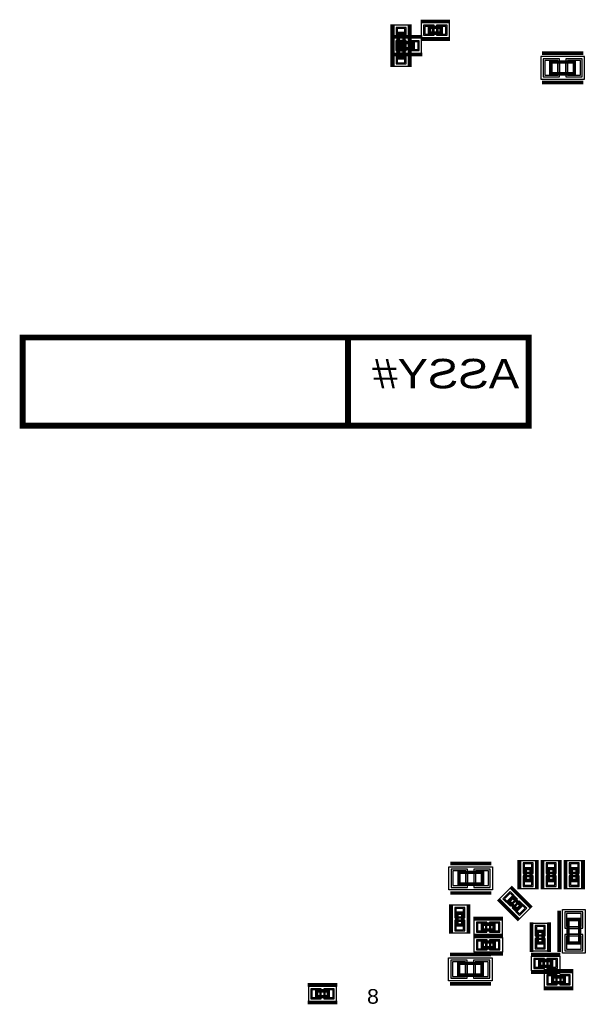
# Model space of a CAD drawing. Extents: x -10 to 137, y -32 to 198.
# Tile 49 of 64: x 47 to 72, y 118 to 160. Entities that reach past the tile are written whole.
import ezdxf

# ---------------------------------------------------------------- set-up
doc = ezdxf.new("R2010")
doc.units = 0
for name, color, linetype in [('BG_SILKSCREEN_BOTTOM', 2, 'CONTINUOUS'), ('PG_ASSEMBLY_BOTTOM', 52, 'CONTINUOUS'), ('PG_DFA_BOUND_BOTTOM', 254, 'CONTINUOUS'), ('PG_PLACE_BOUND_BOTTOM', 73, 'CONTINUOUS'), ('PG_SILKSCREEN_BOTTOM', 2, 'CONTINUOUS'), ('PIN_BOTTOM', 2, 'CONTINUOUS'), ('PIN_PASTEMASK_BOTTOM', 132, 'CONTINUOUS'), ('PIN_SOLDERMASK_BOTTOM', 212, 'CONTINUOUS'), ('VKO_BOTTOM', 173, 'CONTINUOUS')]:
    doc.layers.add(name, color=color, linetype=linetype)

msp = doc.modelspace()

# ---------------------------------------------------------------- linework, layer by layer
at = {"layer": 'BG_SILKSCREEN_BOTTOM', "const_width": 0.254}
for points in [[(69.243702, 146.457924), (69.243702, 142.647924), (47.372016, 142.647924), (47.372016, 146.457924), (69.243702, 146.457924)], [(61.434472, 146.457924), (61.434472, 142.647924)]]:
    msp.add_lwpolyline(points, dxfattribs=at)
at = {"layer": 'BG_SILKSCREEN_BOTTOM'}
msp.add_lwpolyline([(61.434472, 142.647924), (47.372016, 142.647924), (47.372016, 146.457924), (61.434472, 146.457924)], close=True, dxfattribs=at)
at = {"layer": 'PG_ASSEMBLY_BOTTOM', "const_width": 0.1524}
for points in [[(63.8556, 159.599376), (63.8556, 159.091376), (63.6016, 159.091376), (63.6016, 159.599376), (63.8556, 159.599376)], [(65.465452, 159.60344), (64.957452, 159.60344), (64.957452, 159.85744), (65.465452, 159.85744), (65.465452, 159.60344)], [(63.6016, 158.53156), (63.6016, 159.03956), (63.8556, 159.03956), (63.8556, 158.53156), (63.6016, 158.53156)], [(64.262508, 158.938468), (63.754508, 158.938468), (63.754508, 159.192468), (64.262508, 159.192468), (64.262508, 158.938468)], [(70.207124, 158.360364), (71.223124, 158.360364), (71.223124, 157.852364), (70.207124, 157.852364), (70.207124, 158.360364)], [(67.250564, 122.83821), (66.234564, 122.83821), (66.234564, 123.34621), (67.250564, 123.34621), (67.250564, 122.83821)], [(69.091048, 122.996706), (69.091048, 123.504706), (69.345048, 123.504706), (69.345048, 122.996706), (69.091048, 122.996706)], [(70.091046, 122.996706), (70.091046, 123.504706), (70.345046, 123.504706), (70.345046, 122.996706), (70.091046, 122.996706)], [(71.091044, 122.996452), (71.091044, 123.50496), (71.345044, 123.50496), (71.345044, 122.996452), (71.091044, 122.996452)], [(68.738496, 121.731532), (68.379086, 122.090942), (68.558664, 122.27052), (68.918074, 121.91111), (68.738496, 121.731532)], [(66.137282, 121.072148), (66.137282, 121.580148), (66.391282, 121.580148), (66.391282, 121.072148), (66.137282, 121.072148)], [(71.453756, 121.30786), (71.453756, 120.29186), (70.945756, 120.29186), (70.945756, 121.30786), (71.453756, 121.30786)], [(67.748912, 120.854216), (67.240912, 120.854216), (67.240912, 121.108216), (67.748912, 121.108216), (67.748912, 120.854216)], [(69.875654, 120.799352), (69.875654, 120.291352), (69.621654, 120.291352), (69.621654, 120.799352), (69.875654, 120.799352)], [(67.752214, 120.081802), (67.244214, 120.081802), (67.244214, 120.335802), (67.752214, 120.335802), (67.752214, 120.081802)], [(69.723762, 119.539258), (70.231762, 119.539258), (70.231762, 119.285258), (69.723762, 119.285258), (69.723762, 119.539258)], [(67.23634, 118.907306), (66.22034, 118.90756), (66.22034, 119.41556), (67.236594, 119.41556), (67.23634, 118.907306)], [(70.281038, 118.835424), (70.789038, 118.835424), (70.789038, 118.581424), (70.281038, 118.581424), (70.281038, 118.835424)], [(60.588398, 117.97538), (60.080398, 117.97538), (60.080398, 118.22938), (60.588398, 118.22938), (60.588398, 117.97538)]]:
    msp.add_lwpolyline(points, dxfattribs=at)
at = {"layer": 'PG_DFA_BOUND_BOTTOM'}
for points in [[(65.82156, 159.41294), (65.82156, 160.04794), (64.601344, 160.04794), (64.601344, 159.41294)], [(64.0461, 159.955484), (63.4111, 159.955484), (63.4111, 158.735268), (64.0461, 158.735268)], [(64.618616, 158.747968), (64.618616, 159.382968), (63.3984, 159.382968), (63.3984, 158.747968)], [(63.4111, 158.175452), (64.0461, 158.175452), (64.0461, 159.395668), (63.4111, 159.395668)], [(69.767958, 158.601664), (69.767958, 157.611064), (71.66229, 157.611064), (71.66229, 158.601664)], [(68.900548, 122.640598), (68.900548, 123.860814), (69.535548, 123.860814), (69.535548, 122.640598)], [(70.535546, 122.640598), (69.900546, 122.640598), (69.900546, 123.860814), (70.535546, 123.860814)], [(70.900798, 122.640598), (70.900798, 123.860814), (71.53529, 123.860814), (71.53529, 122.640598)], [(65.795398, 123.58751), (67.68973, 123.58751), (67.68973, 122.59691), (65.795398, 122.59691)], [(68.44157, 122.656854), (69.304408, 121.794016), (68.855336, 121.344944), (67.992498, 122.207782)], [(66.581782, 120.71604), (65.946782, 120.71604), (65.946782, 121.936256), (66.581782, 121.936256)], [(71.695056, 119.852694), (70.704456, 119.852694), (70.704456, 121.747026), (71.695056, 121.747026)], [(68.10502, 121.298716), (68.10502, 120.663716), (66.884804, 120.663716), (66.884804, 121.298716)], [(70.066154, 121.15546), (70.066154, 119.935244), (69.431154, 119.935244), (69.431154, 121.15546)], [(68.108322, 120.526302), (68.108322, 119.891302), (66.888106, 119.891302), (66.888106, 120.526302)], [(65.781174, 118.666514), (65.781174, 119.657114), (67.675506, 119.65686), (67.67576, 118.666514)], [(70.58787, 119.729758), (70.58787, 119.094758), (69.367654, 119.094758), (69.367654, 119.729758)], [(69.92493, 118.390924), (69.92493, 119.025924), (71.145146, 119.025924), (71.145146, 118.390924)], [(60.944506, 117.78488), (60.944506, 118.41988), (59.72429, 118.41988), (59.72429, 117.78488)]]:
    msp.add_lwpolyline(points, close=True, dxfattribs=at)
at = {"layer": 'PG_PLACE_BOUND_BOTTOM'}
for points in [[(63.8556, 159.599376), (63.8556, 159.091376), (63.6016, 159.091376), (63.6016, 159.599376)], [(65.465452, 159.60344), (64.957452, 159.60344), (64.957452, 159.85744), (65.465452, 159.85744)], [(64.262508, 158.938468), (63.754508, 158.938468), (63.754508, 159.192468), (64.262508, 159.192468)], [(63.6016, 158.53156), (63.6016, 159.03956), (63.8556, 159.03956), (63.8556, 158.53156)], [(70.207124, 158.360364), (71.223124, 158.360364), (71.223124, 157.852364), (70.207124, 157.852364)], [(69.091048, 122.996706), (69.091048, 123.504706), (69.345048, 123.504706), (69.345048, 122.996706)], [(70.345046, 122.996706), (70.091046, 122.996706), (70.091046, 123.504706), (70.345046, 123.504706)], [(71.091044, 122.996452), (71.091044, 123.50496), (71.345044, 123.50496), (71.345044, 122.996452)], [(66.234564, 123.34621), (67.250564, 123.34621), (67.250564, 122.83821), (66.234564, 122.83821)], [(68.558664, 122.27052), (68.91782, 121.911364), (68.738242, 121.731786), (68.379086, 122.090942)], [(66.391282, 121.072148), (66.137282, 121.072148), (66.137282, 121.580148), (66.391282, 121.580148)], [(71.453756, 120.29186), (70.945756, 120.29186), (70.945756, 121.30786), (71.453756, 121.30786)], [(67.748912, 121.108216), (67.748912, 120.854216), (67.240912, 120.854216), (67.240912, 121.108216)], [(69.875654, 120.799352), (69.875654, 120.291352), (69.621654, 120.291352), (69.621654, 120.799352)], [(67.752214, 120.335802), (67.752214, 120.081802), (67.244214, 120.081802), (67.244214, 120.335802)], [(66.22034, 118.90756), (66.22034, 119.41556), (67.23634, 119.415814), (67.23634, 118.90756)], [(70.231762, 119.539258), (70.231762, 119.285258), (69.723762, 119.285258), (69.723762, 119.539258)], [(70.281038, 118.581424), (70.281038, 118.835424), (70.789038, 118.835424), (70.789038, 118.581424)], [(60.588398, 117.97538), (60.080398, 117.97538), (60.080398, 118.22938), (60.588398, 118.22938)]]:
    msp.add_lwpolyline(points, close=True, dxfattribs=at)
at = {"layer": 'PG_SILKSCREEN_BOTTOM', "const_width": 0.1524}
for points in [[(63.3476, 159.980376), (63.3476, 158.710376)], [(64.1096, 159.980376), (64.1096, 158.710376)], [(65.846452, 160.11144), (64.576452, 160.11144)], [(63.3476, 158.15056), (63.3476, 159.42056)], [(64.643508, 159.446468), (63.373508, 159.446468)], [(64.1096, 158.15056), (64.1096, 159.42056)], [(65.846452, 159.34944), (64.576452, 159.34944)], [(64.643508, 158.684468), (63.373508, 158.684468)], [(69.826124, 158.741364), (71.604124, 158.741364)], [(69.826124, 157.471364), (71.604124, 157.471364)], [(67.631564, 123.72721), (65.853564, 123.72721)], [(68.837048, 122.615706), (68.837048, 123.885706)], [(69.599048, 122.615706), (69.599048, 123.885706)], [(69.837046, 122.615706), (69.837046, 123.885706)], [(70.599046, 122.615706), (70.599046, 123.885706)], [(70.837044, 122.615706), (70.837044, 123.885706)], [(71.599044, 122.615706), (71.599044, 123.885706)], [(67.631564, 122.45721), (65.853564, 122.45721)], [(69.366892, 121.821448), (68.469002, 122.719338)], [(68.828158, 121.282714), (67.930268, 122.180604)], [(65.883282, 120.691148), (65.883282, 121.961148)], [(66.645282, 120.691148), (66.645282, 121.961148)], [(70.564756, 121.68886), (70.564756, 119.91086)], [(68.129912, 121.362216), (66.859912, 121.362216)], [(69.367654, 121.180352), (69.367654, 119.910352)], [(70.129654, 121.180352), (70.129654, 119.910352)], [(68.129912, 120.600216), (66.859912, 120.600216)], [(68.133214, 120.589802), (66.863214, 120.589802)], [(67.617594, 119.79656), (65.839594, 119.79656)], [(68.133214, 119.827802), (66.863214, 119.827802)], [(69.342762, 119.793258), (70.612762, 119.793258)], [(69.900038, 119.089424), (71.170038, 119.089424)], [(69.342762, 119.031258), (70.612762, 119.031258)], [(60.969398, 118.48338), (59.699398, 118.48338)], [(67.61734, 118.52656), (65.839594, 118.52656)], [(69.900038, 118.327424), (71.170038, 118.327424)], [(60.969398, 117.72138), (59.699398, 117.72138)]]:
    msp.add_lwpolyline(points, dxfattribs=at)
at = {"layer": 'PIN_BOTTOM'}
for points in [[(63.8937, 159.803084), (63.5635, 159.803084), (63.5635, 159.447484), (63.8937, 159.447484)], [(65.109344, 159.56534), (65.109344, 159.89554), (64.753744, 159.89554), (64.753744, 159.56534)], [(65.66916, 159.56534), (65.66916, 159.89554), (65.31356, 159.89554), (65.31356, 159.56534)], [(63.9064, 158.900368), (63.9064, 159.230568), (63.5508, 159.230568), (63.5508, 158.900368)], [(63.8937, 159.243268), (63.5635, 159.243268), (63.5635, 158.887668), (63.8937, 158.887668)], [(63.5635, 158.887668), (63.8937, 158.887668), (63.8937, 159.243268), (63.5635, 159.243268)], [(64.466216, 158.900368), (64.466216, 159.230568), (64.110616, 159.230568), (64.110616, 158.900368)], [(63.5635, 158.327852), (63.8937, 158.327852), (63.8937, 158.683452), (63.5635, 158.683452)], [(69.945758, 158.423864), (69.945758, 157.788864), (70.504558, 157.788864), (70.504558, 158.423864)], [(70.92569, 158.423864), (70.92569, 157.788864), (71.48449, 157.788864), (71.48449, 158.423864)], [(66.531998, 122.77471), (66.531998, 123.40971), (65.973198, 123.40971), (65.973198, 122.77471)], [(67.51193, 122.77471), (67.51193, 123.40971), (66.95313, 123.40971), (66.95313, 122.77471)], [(69.052948, 123.352814), (69.383148, 123.352814), (69.383148, 123.708414), (69.052948, 123.708414)], [(70.052946, 123.352814), (70.383146, 123.352814), (70.383146, 123.708414), (70.052946, 123.708414)], [(71.052944, 123.352814), (71.383144, 123.352814), (71.383144, 123.708414), (71.052944, 123.708414)], [(69.052948, 122.792998), (69.383148, 122.792998), (69.383148, 123.148598), (69.052948, 123.148598)], [(70.052946, 122.792998), (70.383146, 122.792998), (70.383146, 123.148598), (70.052946, 123.148598)], [(71.052944, 122.792998), (71.383144, 122.792998), (71.383144, 123.148598), (71.052944, 123.148598)], [(68.459694, 121.956425), (68.693181, 122.189912), (68.441734, 122.441359), (68.208247, 122.207872)], [(66.099182, 121.428256), (66.429382, 121.428256), (66.429382, 121.783856), (66.099182, 121.783856)], [(68.855426, 121.560693), (69.088913, 121.79418), (68.837466, 122.045627), (68.603979, 121.81214)], [(71.517256, 121.569226), (70.882256, 121.569226), (70.882256, 121.010426), (71.517256, 121.010426)], [(66.099182, 120.86844), (66.429382, 120.86844), (66.429382, 121.22404), (66.099182, 121.22404)], [(67.392804, 120.816116), (67.392804, 121.146316), (67.037204, 121.146316), (67.037204, 120.816116)], [(67.95262, 120.816116), (67.95262, 121.146316), (67.59702, 121.146316), (67.59702, 120.816116)], [(69.913754, 121.00306), (69.583554, 121.00306), (69.583554, 120.64746), (69.913754, 120.64746)], [(69.913754, 120.443244), (69.583554, 120.443244), (69.583554, 120.087644), (69.913754, 120.087644)], [(71.517256, 120.589294), (70.882256, 120.589294), (70.882256, 120.030494), (71.517256, 120.030494)], [(67.396106, 120.043702), (67.396106, 120.373902), (67.040506, 120.373902), (67.040506, 120.043702)], [(67.955922, 120.043702), (67.955922, 120.373902), (67.600322, 120.373902), (67.600322, 120.043702)], [(69.520054, 119.577358), (69.520054, 119.247158), (69.875654, 119.247158), (69.875654, 119.577358)], [(70.07987, 119.577358), (70.07987, 119.247158), (70.43547, 119.247158), (70.43547, 119.577358)], [(66.517774, 118.84406), (66.517774, 119.47906), (65.958974, 119.47906), (65.958974, 118.84406)], [(67.497706, 118.84406), (67.497706, 119.47906), (66.938906, 119.47906), (66.938906, 118.84406)], [(70.07733, 118.873524), (70.07733, 118.543324), (70.43293, 118.543324), (70.43293, 118.873524)], [(70.637146, 118.873524), (70.637146, 118.543324), (70.992746, 118.543324), (70.992746, 118.873524)], [(60.23229, 117.93728), (60.23229, 118.26748), (59.87669, 118.26748), (59.87669, 117.93728)], [(60.792106, 117.93728), (60.792106, 118.26748), (60.436506, 118.26748), (60.436506, 117.93728)]]:
    msp.add_lwpolyline(points, close=True, dxfattribs=at)
at = {"layer": 'PIN_PASTEMASK_BOTTOM'}
for points in [[(63.8937, 159.803084), (63.5635, 159.803084), (63.5635, 159.447484), (63.8937, 159.447484)], [(65.109344, 159.56534), (65.109344, 159.89554), (64.753744, 159.89554), (64.753744, 159.56534)], [(65.66916, 159.56534), (65.66916, 159.89554), (65.31356, 159.89554), (65.31356, 159.56534)], [(63.9064, 158.900368), (63.9064, 159.230568), (63.5508, 159.230568), (63.5508, 158.900368)], [(63.8937, 159.243268), (63.5635, 159.243268), (63.5635, 158.887668), (63.8937, 158.887668)], [(63.5635, 158.887668), (63.8937, 158.887668), (63.8937, 159.243268), (63.5635, 159.243268)], [(64.466216, 158.900368), (64.466216, 159.230568), (64.110616, 159.230568), (64.110616, 158.900368)], [(63.5635, 158.327852), (63.8937, 158.327852), (63.8937, 158.683452), (63.5635, 158.683452)], [(69.945758, 158.423864), (69.945758, 157.788864), (70.504558, 157.788864), (70.504558, 158.423864)], [(70.92569, 158.423864), (70.92569, 157.788864), (71.48449, 157.788864), (71.48449, 158.423864)], [(66.531998, 122.77471), (66.531998, 123.40971), (65.973198, 123.40971), (65.973198, 122.77471)], [(67.51193, 122.77471), (67.51193, 123.40971), (66.95313, 123.40971), (66.95313, 122.77471)], [(69.052948, 123.352814), (69.383148, 123.352814), (69.383148, 123.708414), (69.052948, 123.708414)], [(70.052946, 123.352814), (70.383146, 123.352814), (70.383146, 123.708414), (70.052946, 123.708414)], [(71.052944, 123.352814), (71.383144, 123.352814), (71.383144, 123.708414), (71.052944, 123.708414)], [(69.052948, 122.792998), (69.383148, 122.792998), (69.383148, 123.148598), (69.052948, 123.148598)], [(70.052946, 122.792998), (70.383146, 122.792998), (70.383146, 123.148598), (70.052946, 123.148598)], [(71.052944, 122.792998), (71.383144, 122.792998), (71.383144, 123.148598), (71.052944, 123.148598)], [(68.459694, 121.956425), (68.693181, 122.189912), (68.441734, 122.441359), (68.208247, 122.207872)], [(66.099182, 121.428256), (66.429382, 121.428256), (66.429382, 121.783856), (66.099182, 121.783856)], [(68.855426, 121.560693), (69.088913, 121.79418), (68.837466, 122.045627), (68.603979, 121.81214)], [(71.517256, 121.569226), (70.882256, 121.569226), (70.882256, 121.010426), (71.517256, 121.010426)], [(66.099182, 120.86844), (66.429382, 120.86844), (66.429382, 121.22404), (66.099182, 121.22404)], [(67.392804, 120.816116), (67.392804, 121.146316), (67.037204, 121.146316), (67.037204, 120.816116)], [(67.95262, 120.816116), (67.95262, 121.146316), (67.59702, 121.146316), (67.59702, 120.816116)], [(69.913754, 121.00306), (69.583554, 121.00306), (69.583554, 120.64746), (69.913754, 120.64746)], [(69.913754, 120.443244), (69.583554, 120.443244), (69.583554, 120.087644), (69.913754, 120.087644)], [(71.517256, 120.589294), (70.882256, 120.589294), (70.882256, 120.030494), (71.517256, 120.030494)], [(67.396106, 120.043702), (67.396106, 120.373902), (67.040506, 120.373902), (67.040506, 120.043702)], [(67.955922, 120.043702), (67.955922, 120.373902), (67.600322, 120.373902), (67.600322, 120.043702)], [(69.520054, 119.577358), (69.520054, 119.247158), (69.875654, 119.247158), (69.875654, 119.577358)], [(70.07987, 119.577358), (70.07987, 119.247158), (70.43547, 119.247158), (70.43547, 119.577358)], [(66.517774, 118.84406), (66.517774, 119.47906), (65.958974, 119.47906), (65.958974, 118.84406)], [(67.497706, 118.84406), (67.497706, 119.47906), (66.938906, 119.47906), (66.938906, 118.84406)], [(70.07733, 118.873524), (70.07733, 118.543324), (70.43293, 118.543324), (70.43293, 118.873524)], [(70.637146, 118.873524), (70.637146, 118.543324), (70.992746, 118.543324), (70.992746, 118.873524)], [(60.23229, 117.93728), (60.23229, 118.26748), (59.87669, 118.26748), (59.87669, 117.93728)], [(60.792106, 117.93728), (60.792106, 118.26748), (60.436506, 118.26748), (60.436506, 117.93728)]]:
    msp.add_lwpolyline(points, close=True, dxfattribs=at)
at = {"layer": 'PIN_SOLDERMASK_BOTTOM'}
for points in [[(63.9445, 159.853884), (63.5127, 159.853884), (63.5127, 159.396684), (63.9445, 159.396684)], [(65.160144, 159.51454), (65.160144, 159.94634), (64.702944, 159.94634), (64.702944, 159.51454)], [(65.71996, 159.51454), (65.71996, 159.94634), (65.26276, 159.94634), (65.26276, 159.51454)], [(63.9572, 158.849568), (63.9572, 159.281368), (63.5, 159.281368), (63.5, 158.849568)], [(63.9445, 159.294068), (63.5127, 159.294068), (63.5127, 158.836868), (63.9445, 158.836868)], [(63.5127, 158.836868), (63.9445, 158.836868), (63.9445, 159.294068), (63.5127, 159.294068)], [(64.517016, 158.849568), (64.517016, 159.281368), (64.059816, 159.281368), (64.059816, 158.849568)], [(63.5127, 158.277052), (63.9445, 158.277052), (63.9445, 158.734252), (63.5127, 158.734252)], [(69.869558, 158.500064), (69.869558, 157.712664), (70.580758, 157.712664), (70.580758, 158.500064)], [(70.84949, 158.500064), (70.84949, 157.712664), (71.56069, 157.712664), (71.56069, 158.500064)], [(66.608198, 122.69851), (66.608198, 123.48591), (65.896998, 123.48591), (65.896998, 122.69851)], [(67.58813, 122.69851), (67.58813, 123.48591), (66.87693, 123.48591), (66.87693, 122.69851)], [(69.002148, 123.302014), (69.433948, 123.302014), (69.433948, 123.759214), (69.002148, 123.759214)], [(70.002146, 123.302014), (70.433946, 123.302014), (70.433946, 123.759214), (70.002146, 123.759214)], [(71.002144, 123.302014), (71.433944, 123.302014), (71.433944, 123.759214), (71.002144, 123.759214)], [(69.002148, 122.742198), (69.433948, 122.742198), (69.433948, 123.199398), (69.002148, 123.199398)], [(70.002146, 122.742198), (70.433946, 122.742198), (70.433946, 123.199398), (70.002146, 123.199398)], [(71.002144, 122.742198), (71.433944, 122.742198), (71.433944, 123.199398), (71.002144, 123.199398)], [(68.459694, 121.884583), (68.765023, 122.189912), (68.441734, 122.513201), (68.136405, 122.207872)], [(68.855426, 121.488851), (69.160755, 121.79418), (68.837466, 122.117469), (68.532137, 121.81214)], [(66.048382, 121.377456), (66.480182, 121.377456), (66.480182, 121.834656), (66.048382, 121.834656)], [(66.048382, 120.81764), (66.480182, 120.81764), (66.480182, 121.27484), (66.048382, 121.27484)], [(71.593456, 121.645426), (70.806056, 121.645426), (70.806056, 120.934226), (71.593456, 120.934226)], [(67.443604, 120.765316), (67.443604, 121.197116), (66.986404, 121.197116), (66.986404, 120.765316)], [(68.00342, 120.765316), (68.00342, 121.197116), (67.54622, 121.197116), (67.54622, 120.765316)], [(69.964554, 121.05386), (69.532754, 121.05386), (69.532754, 120.59666), (69.964554, 120.59666)], [(67.446906, 119.992902), (67.446906, 120.424702), (66.989706, 120.424702), (66.989706, 119.992902)], [(68.006722, 119.992902), (68.006722, 120.424702), (67.549522, 120.424702), (67.549522, 119.992902)], [(69.964554, 120.494044), (69.532754, 120.494044), (69.532754, 120.036844), (69.964554, 120.036844)], [(71.593456, 120.665494), (70.806056, 120.665494), (70.806056, 119.954294), (71.593456, 119.954294)], [(66.593974, 118.76786), (66.593974, 119.55526), (65.882774, 119.55526), (65.882774, 118.76786)], [(67.573906, 118.76786), (67.573906, 119.55526), (66.862706, 119.55526), (66.862706, 118.76786)], [(69.469254, 119.628158), (69.469254, 119.196358), (69.926454, 119.196358), (69.926454, 119.628158)], [(70.02907, 119.628158), (70.02907, 119.196358), (70.48627, 119.196358), (70.48627, 119.628158)], [(70.02653, 118.924324), (70.02653, 118.492524), (70.48373, 118.492524), (70.48373, 118.924324)], [(70.586346, 118.924324), (70.586346, 118.492524), (71.043546, 118.492524), (71.043546, 118.924324)], [(60.28309, 117.88648), (60.28309, 118.31828), (59.82589, 118.31828), (59.82589, 117.88648)], [(60.842906, 117.88648), (60.842906, 118.31828), (60.385706, 118.31828), (60.385706, 117.88648)]]:
    msp.add_lwpolyline(points, close=True, dxfattribs=at)
at = {"layer": 'VKO_BOTTOM'}
for points in [[(70.588124, 157.852364), (70.588124, 158.360364), (70.842124, 158.360364), (70.842124, 157.852364)], [(66.615564, 123.34621), (66.869564, 123.34621), (66.869564, 122.83821), (66.615564, 122.83821)], [(71.453756, 120.67286), (70.945756, 120.67286), (70.945756, 120.92686), (71.453756, 120.92686)], [(66.601594, 118.90756), (66.601594, 119.41556), (66.855594, 119.41556), (66.855594, 118.90756)]]:
    msp.add_lwpolyline(points, close=True, dxfattribs=at)

# ---------------------------------------------------------------- texts
at = {"layer": 'BG_SILKSCREEN_BOTTOM', "text_generation_flag": 2, "width": 1.16}
msp.add_text('ASSY#', height=1.27, dxfattribs=at).set_placement((68.836794, 144.261078))
at = {"layer": 'PG_SILKSCREEN_BOTTOM', "text_generation_flag": 2, "width": 1.08}
msp.add_text('8', height=0.635, dxfattribs=at).set_placement((62.770512, 117.66931))

doc.saveas('drawing.dxf')
